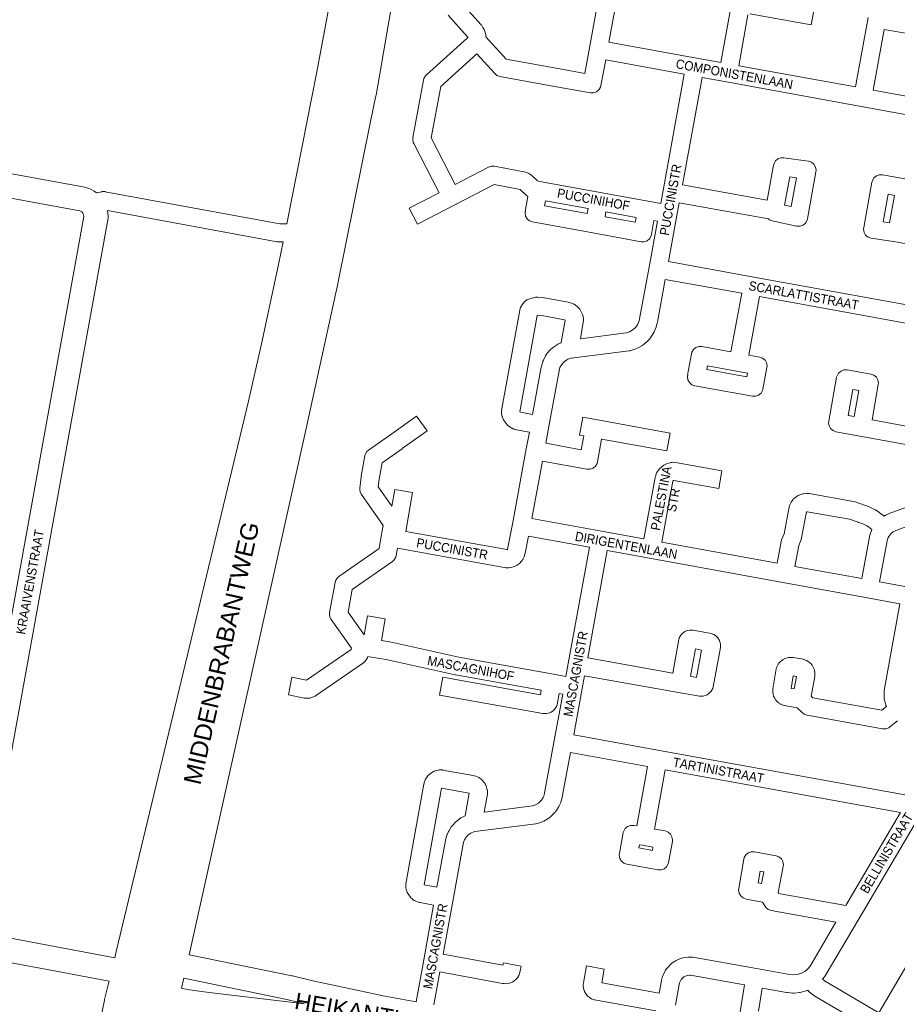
# Model space of a CAD drawing. Header units: metres. Extents: x 123817 to 142006, y 393105 to 406084.
# Tile 100 of 138: x 132752 to 133479, y 399456 to 400272. Entities that reach past the tile are written whole.
import ezdxf
from ezdxf.enums import TextEntityAlignment as Align

# ---------------------------------------------------------------- set-up
doc = ezdxf.new("R2010")
doc.units = ezdxf.units.M
doc.header["$MEASUREMENT"] = 0
doc.styles.add('Style-Arial', font='arial.ttf')
doc.styles.add('Style-arial_old', font='arial_old.shx')

msp = doc.modelspace()

# ---------------------------------------------------------------- linework, layer by layer
at = {"color": 2, "linetype": 'Continuous', "lineweight": 0, "flags": 128}
for points in [[(133050.51, 401028.83), (133050.48, 401027.27), (133045.14, 400968.35), (133045.08, 400967.34), (133044.67, 400949.35), (133044.73, 400949.35), (133044.67, 400949.01), (133044.73, 400947.61), (133048.04, 400912.25), (133048.15, 400911.36), (133060.69, 400830.36), (133064.11, 400791.58), (133064.83, 400772.5), (133063.84, 400723.27), (133061.78, 400655.69), (133043.06, 400520.06), (133034.39, 400462.36), (133034.34, 400462.04), (133022.84, 400372.68), (133014.84, 400319.29), (132998.1, 400228.83), (132973.03, 400102.95)], [(133072.66, 400357.57), (133047.07, 400209.65), (133046.95, 400209.04), (133042.33, 400187.7), (133015.71, 400054.79), (133015.65, 400054.52), (132989.02, 399933.21), (132989.01, 399933.17), (132892.17, 399496.91)], [(132970.01, 400087.87), (132966.25, 400069.07), (132952.71, 400005.94), (132941.34, 399955.8), (132831.71, 399499.59), (132830.5, 399494.54)], [(132885.78, 399469.15), (132887.72, 399477.41)], [(132825.79, 399475.08), (132825.05, 399472.01)]]:
    msp.add_lwpolyline(points, dxfattribs=at)
at = {"color": 9, "linetype": 'Continuous', "lineweight": 0, "flags": 128}
for points in [[(133118.92, 400284.76), (133134.12, 400267.88), (133134.29, 400267.68), (133134.64, 400267.24), (133135.67, 400265.81), (133136.61, 400264.04), (133137.49, 400261.67), (133137.5, 400261.63), (133137.9, 400259.95), (133138.05, 400258.69), (133138.1, 400257.87), (133154.84, 400239.37), (133199.38, 400231.3), (133220.04, 400227.56), (133223.95, 400248.82), (133237.85, 400324.98)], [(133253.95, 400329.66), (133240.05, 400253.51), (133312.52, 400240.35), (133312.52, 400240.35), (133312.52, 400240.35), (133332.87, 400236.65), (133340.49, 400279.23)], [(133080.21, 399458.06), (133086.54, 399492.86), (133094.78, 399538.12), (133083.5, 399540.22), (133082.72, 399540.4), (133081.28, 399540.83), (133079.96, 399541.37), (133078.91, 399541.92), (133078.64, 399542.07), (133077.84, 399542.61), (133076.9, 399543.32), (133075.7, 399544.46), (133075.55, 399544.65), (133074.09, 399546.51), (133072.95, 399548.57), (133072.89, 399548.72), (133072.13, 399550.96), (133071.76, 399552.82), (133071.67, 399554), (133071.65, 399554.55), (133071.88, 399555.87), (133071.77, 399555.88), (133086.66, 399638.33), (133086.86, 399639.15), (133087.3, 399640.63), (133087.44, 399641.04), (133088.17, 399642.53), (133089.45, 399644.51), (133090.01, 399645.28), (133091.15, 399646.38), (133093.01, 399647.82), (133093.87, 399648.4), (133095.23, 399649.02), (133097.46, 399649.77), (133098.55, 399650.05), (133099.32, 399650.14), (133100.5, 399650.22), (133102.33, 399650.13), (133102.37, 399650.12), (133127.55, 399645.55), (133128.38, 399645.35), (133129.84, 399644.91), (133131.19, 399644.36), (133132.24, 399643.8), (133132.47, 399643.67), (133133.78, 399642.71), (133135.52, 399641.13), (133136.21, 399640.41), (133136.75, 399639.68), (133137.4, 399638.68), (133138.15, 399637.16), (133138.22, 399636.98), (133138.97, 399634.74), (133139.34, 399632.88), (133139.42, 399631.7), (133139.44, 399631.18), (133139.4, 399630.44), (133139.28, 399629.26), (133139.19, 399628.63), (133136.7, 399615.26), (133176.77, 399620.32), (133179.21, 399621.13), (133181.6, 399622.49), (133182.31, 399623.05), (133184.2, 399625.04), (133185.66, 399627.37), (133186.09, 399628.37), (133186.45, 399629.47), (133194.76, 399674.69), (133201.74, 399712.98), (133198.75, 399713.52), (133197.08, 399704.56), (133196.76, 399703.37), (133195.45, 399701.11), (133195.22, 399700.85), (133194, 399699.52), (133192.24, 399698.11), (133190.08, 399697.28), (133188.32, 399696.89), (133188.02, 399696.83), (133185.42, 399696.83), (133185.39, 399696.84), (133099.74, 399712.25), (133102.4, 399727.01), (133183.3, 399712.46), (133183.99, 399716.18), (133112.93, 399729.02), (133112.65, 399729.07), (133055.47, 399741.62), (133041.55, 399744.04), (133041.55, 399744.04), (133040.32, 399744.26), (133039.91, 399743.22), (133038.67, 399741.12), (133038.31, 399740.72), (133036.93, 399739.3), (133035.79, 399738.33), (132996.96, 399711.73), (132996.47, 399711.42), (132995.66, 399711.02), (132993.85, 399710.25), (132992.21, 399709.76), (132990.97, 399709.65), (132989, 399709.63), (132987.64, 399709.75), (132987.53, 399709.77), (132974.4, 399712.3), (132977.24, 399727.03), (132989.34, 399724.69), (133026.44, 399750.11), (133026.61, 399751.09), (133009.76, 399774.96), (133008.83, 399776.72), (133008.38, 399779.29), (133008.63, 399780.67), (133008.51, 399780.64), (133013.09, 399805.62), (133013.42, 399806.83), (133014.72, 399809.09), (133016.18, 399810.42), (133049.53, 399833.63), (133051.35, 399843.92), (133052.94, 399852.88), (133034.9, 399878.6), (133033.99, 399880.34), (133033.54, 399882.91), (133033.71, 399883.85), (133033.6, 399883.82), (133034.76, 399893.28), (133034.82, 399893.68), (133037.81, 399910.54), (133038.15, 399911.79), (133039.45, 399914.04), (133040.9, 399915.37), (133060.05, 399928.75), (133080.53, 399943.48), (133089.29, 399931.31), (133068.76, 399916.54), (133068.68, 399916.48), (133052.04, 399904.85), (133049.62, 399891.25), (133048.84, 399884.85), (133060.09, 399868.8), (133062.52, 399882.79), (133077.3, 399880.23), (133071.69, 399847.9), (133155.38, 399832.79), (133155.94, 399832.78), (133155.96, 399832.8), (133156.07, 399833.15), (133160.06, 399854.03), (133171.52, 399916.28), (133171.52, 399916.28), (133171.52, 399916.28), (133174.09, 399930.21), (133163.46, 399932.1), (133162.38, 399932.38), (133161.16, 399932.79), (133159.8, 399933.4), (133159.58, 399933.54), (133157.4, 399934.9), (133155.65, 399936.41), (133153.98, 399938.37), (133153.95, 399938.4), (133152.77, 399940.35), (133151.78, 399942.73), (133151.66, 399943.04), (133151.31, 399944.39), (133151.1, 399945.67), (133151, 399946.88), (133151.24, 399948.21), (133151.12, 399948.21), (133166.12, 400031.42), (133166.46, 400032.66), (133166.84, 400033.54), (133167.6, 400035), (133168.51, 400036.37), (133168.82, 400036.72), (133170.46, 400038.45), (133172.15, 400039.78), (133173.72, 400040.46), (133178.35, 400041.86), (133179.22, 400042.07), (133181.25, 400042.15), (133186.1, 400041.68), (133186.68, 400041.6), (133186.71, 400041.6), (133206.34, 400038.05), (133207.41, 400037.77), (133209.74, 400036.99), (133211.09, 400036.38), (133211.36, 400036.22), (133212.4, 400035.55), (133213.8, 400034.4), (133215.52, 400032.62), (133215.85, 400032.25), (133216.88, 400030.64), (133217.94, 400028.4), (133218.21, 400027.75), (133218.61, 400026.09), (133218.91, 400023.63), (133218.96, 400022.73), (133218.84, 400021.41), (133216.36, 400007.53), (133254.34, 400012.43), (133256.97, 400013.29), (133259.38, 400014.63), (133261.63, 400016.52), (133262.31, 400017.28), (133263.94, 400019.72), (133265.05, 400022.39), (133265.49, 400024.17), (133273.29, 400066.94), (133280.25, 400105.05), (133277.34, 400105.58), (133275.39, 400094.16), (133275.05, 400092.85), (133273.74, 400090.6), (133271.75, 400088.92), (133269.3, 400088.03), (133266.7, 400088.03), (133266.64, 400088.04), (133226.84, 400095.35), (133176.71, 400104.55), (133174.31, 400105.43), (133172.31, 400107.1), (133171.01, 400109.36), (133170.56, 400111.92), (133170.81, 400113.34), (133170.68, 400113.25), (133172.88, 400125.51), (133171.43, 400126.61), (133166.51, 400131.39), (133144.92, 400135.39), (133112.79, 400118.83), (133112.79, 400118.83), (133081.45, 400102.68), (133074.58, 400116.01), (133099.26, 400128.73), (133078.28, 400169.55), (133077.9, 400170.41), (133077.45, 400172.98), (133077.69, 400174.37), (133077.57, 400174.35), (133086.44, 400222.11), (133086.77, 400223.3), (133088.07, 400225.56), (133088.79, 400226.31), (133122.5, 400256.74), (133122.99, 400257.35), (133123.01, 400257.56), (133122.9, 400257.88), (133122.7, 400258.15), (133106.8, 400275.79)], [(133355.18, 400276.18), (133347.63, 400233.96), (133444.32, 400216.38)], [(133410.29, 400282.61), (133407.61, 400267.85), (133356.73, 400277.06)], [(133444.32, 400216.38), (133454.78, 400274.01)], [(133589.34, 400190.06), (133562.79, 400194.83), (133459.07, 400213.69), (133468.21, 400264.01), (133567.21, 400246.92), (133569.78, 400246.93), (133570.81, 400247.3), (133571.07, 400247.14), (133571.82, 400246.76), (133574.4, 400245.63), (133576.04, 400245.13), (133598.85, 400240.92), (133592.72, 400208.16), (133592.72, 400208.16), (133592.72, 400208.16), (133589.34, 400190.06)], [(133282.94, 400119.8), (133272.57, 400121.7), (133272.57, 400121.7), (133232.85, 400128.95), (133232.85, 400128.95), (133182.78, 400138.09), (133182.78, 400138.09), (133180.76, 400138.46), (133176.33, 400142.76), (133175.24, 400143.64), (133173.58, 400144.73), (133173.2, 400144.97), (133170.82, 400145.85), (133145.13, 400150.61), (133145.06, 400150.62), (133142.46, 400150.62), (133140.32, 400149.9), (133112.59, 400135.61), (133092.79, 400174.13), (133100.73, 400216.87), (133130.58, 400243.82), (133145.44, 400227.42), (133147.25, 400225.95), (133149.66, 400225.07), (133196.71, 400216.54), (133196.71, 400216.54), (133224.73, 400211.47), (133224.76, 400211.46), (133227.37, 400211.46), (133229.82, 400212.35), (133231.81, 400214.03), (133233.11, 400216.28), (133233.44, 400217.49), (133237.35, 400238.76), (133302.45, 400226.93), (133284.87, 400130.42), (133282.94, 400119.8)], [(133552.74, 400181.41), (133449.01, 400200.28), (133337.59, 400220.54), (133337.59, 400220.54), (133317.21, 400224.25), (133300.97, 400135.12), (133371.16, 400122.45), (133376.53, 400151.66), (133376.86, 400152.87), (133378.16, 400155.13), (133380.16, 400156.8), (133382.6, 400157.69), (133384.95, 400157.73), (133405.23, 400154.88), (133405.49, 400154.84), (133407.93, 400153.94), (133409.93, 400152.27), (133411.23, 400150.01), (133411.68, 400147.45), (133411.56, 400146.12), (133404.54, 400107.08), (133404.21, 400105.84), (133402.9, 400103.59), (133400.91, 400101.91), (133398.46, 400101.02), (133395.86, 400101.02), (133395.61, 400101.07), (133375.44, 400105.31), (133373.23, 400106.16), (133372.2, 400107.02), (133298.28, 400120.36), (133296.35, 400109.73), (133296.35, 400109.73), (133296.35, 400109.73), (133289.4, 400071.63), (133360.15, 400058.77), (133360.15, 400058.77), (133525, 400028.8)], [(133391.15, 400117.34), (133385.68, 400118.49), (133389.98, 400141.88), (133395.42, 400141.11), (133391.15, 400117.34)], [(133533.95, 400077.71), (133477.42, 400087.87), (133457.42, 400090.97), (133457.26, 400091), (133454.82, 400091.89), (133452.82, 400093.56), (133451.52, 400095.82), (133451.07, 400098.39), (133451.19, 400099.73), (133458.05, 400137.47), (133458.39, 400138.69), (133459.69, 400140.95), (133461.68, 400142.62), (133464.13, 400143.51), (133466.74, 400143.51), (133466.76, 400143.51), (133486.84, 400139.9)], [(132815.3, 400128.71), (132819.91, 400129.57), (132819.99, 400129.59), (132822.6, 400129.59), (132822.66, 400129.57), (132967.26, 400102.87), (132972.73, 400102.87), (132973.03, 400102.95)], [(133222.12, 400111.47), (133186.76, 400117.95), (133187.49, 400121.98), (133222.83, 400115.53), (133222.12, 400111.47)], [(133472.6, 400103.8), (133467.32, 400104.62), (133471.47, 400127.42), (133476.78, 400126.47), (133472.6, 400103.8)], [(132970.01, 400087.87), (132966.57, 400087.87), (132965.27, 400087.98), (132965.21, 400087.99), (132824.41, 400114)], [(133261.88, 400104.17), (133236.87, 400108.76), (133237.58, 400112.84), (133262.58, 400108.27), (133261.88, 400104.17)], [(133522.3, 400014.05), (133364.84, 400042.67), (133355.95, 399994.14), (133365.02, 399992.48), (133367.42, 399991.6), (133369.42, 399989.92), (133370.72, 399987.67), (133371.17, 399985.1), (133371.05, 399983.73), (133367.74, 399965.97), (133367.41, 399964.77), (133366.11, 399962.52), (133364.12, 399960.84), (133361.67, 399959.95), (133359.06, 399959.95), (133359.02, 399959.96), (133311.27, 399968.68), (133308.87, 399969.56), (133306.87, 399971.24), (133305.57, 399973.49), (133305.12, 399976.06), (133305.37, 399977.48), (133305.24, 399977.38), (133308.43, 399995.17), (133308.76, 399996.41), (133310.06, 399998.67), (133312.06, 400000.34), (133314.51, 400001.23), (133317.11, 400001.23), (133317.16, 400001.23), (133341.19, 399996.84), (133350.08, 400045.36), (133286.71, 400056.88), (133280.21, 400021.26), (133280.11, 400020.82), (133279.48, 400018.24), (133279.24, 400017.46), (133279.11, 400017.13), (133277.5, 400013.27), (133276.82, 400012.01), (133274.5, 400008.52), (133274, 400007.86), (133273.84, 400007.67), (133272.44, 400006.11), (133271.68, 400005.37), (133268.46, 400002.67), (133267.4, 400001.93), (133267.29, 400001.87), (133263.62, 399999.83), (133262.31, 399999.26), (133258.33, 399997.96), (133257.3, 399997.7), (133256.96, 399997.65), (133208.76, 399991.43), (133206.08, 399990.61), (133205.3, 399990.24), (133202.92, 399988.63), (133202.28, 399988.04), (133200.61, 399985.95), (133199.47, 399983.72), (133198.7, 399981.05), (133190.21, 399934.91), (133190.21, 399934.91), (133190.21, 399934.91), (133187.64, 399920.97), (133217.1, 399915.63), (133219.21, 399927.13), (133215.74, 399927.76), (133218.41, 399942.52), (133229.29, 399940.56), (133229.29, 399940.56), (133290.78, 399929.43), (133288.11, 399914.67), (133233.97, 399924.46), (133230.5, 399905.56), (133230.17, 399904.35), (133228.87, 399902.1), (133226.87, 399900.42), (133224.42, 399899.53), (133221.82, 399899.53), (133221.78, 399899.54), (133184.92, 399906.21), (133176.17, 399858.68), (133233.99, 399848.13), (133269.03, 399841.75), (133278.38, 399892.49), (133278.53, 399893.13), (133278.87, 399894.38), (133279.06, 399894.95), (133279.28, 399895.5), (133279.81, 399896.65), (133280.38, 399897.68), (133281.08, 399898.74), (133281.59, 399899.42), (133282.22, 399900.09), (133284.08, 399901.82), (133285.44, 399902.82), (133285.5, 399902.86), (133286.61, 399903.48), (133288.24, 399904.16), (133290.68, 399904.86), (133291.43, 399905.03), (133292.42, 399905.14), (133293.69, 399905.19), (133295.3, 399905.08), (133295.32, 399905.08), (133333.7, 399898.22), (133331.06, 399883.46), (133293.72, 399890.13), (133293.45, 399890.05), (133293.17, 399889.78), (133293.07, 399889.45), (133283.79, 399839.06), (133379.49, 399821.64)], [(133176.8, 399944.96), (133166.73, 399946.76), (133166.33, 399947.01), (133166.18, 399947.18), (133180.54, 400026.85), (133181.28, 400027.08), (133184.35, 400026.78), (133203.13, 400023.39), (133203.81, 400023.16), (133203.85, 400023.12), (133203.86, 400023.08), (133203.88, 400022.94), (133200.6, 400004.57), (133200.13, 400004.39), (133198.33, 400003.53), (133197.81, 400003.26), (133197.35, 400002.97), (133194.04, 400000.73), (133193.16, 400000.03), (133191.69, 399998.67), (133191.04, 399997.98), (133190.93, 399997.85), (133188.43, 399994.74), (133187.61, 399993.48), (133185.79, 399989.93), (133185.41, 399989.06), (133185.25, 399988.56), (133184.18, 399984.83), (133184.02, 399984.12), (133176.8, 399944.96)], [(133354.36, 399976.06), (133321.32, 399982.09), (133321.86, 399985.12), (133345.87, 399980.73), (133354.92, 399979.08), (133354.36, 399976.06)], [(133504.56, 399916.6), (133448.04, 399926.94), (133448.04, 399926.94), (133448.04, 399926.94), (133428.19, 399930.58), (133425.8, 399931.46), (133423.8, 399933.14), (133422.5, 399935.39), (133422.05, 399937.96), (133422.17, 399939.29), (133428.76, 399975.71), (133429.09, 399976.94), (133430.39, 399979.19), (133432.39, 399980.87), (133434.84, 399981.76), (133437.43, 399981.76), (133457.21, 399978.29), (133457.22, 399978.29), (133459.67, 399977.4), (133461.67, 399975.73), (133462.97, 399973.47), (133463.42, 399970.91), (133463.3, 399969.59), (133458.09, 399940.35), (133507.25, 399931.36)], [(133443.33, 399943.05), (133438.26, 399943.98), (133442.19, 399965.7), (133447.22, 399964.82), (133443.33, 399943.05)], [(133379.49, 399821.64), (133382.78, 399839.63), (133383.11, 399840.84), (133383.2, 399841.06), (133385.17, 399846), (133389.32, 399868.04), (133389.64, 399869.22), (133389.73, 399869.47), (133390.19, 399870.59), (133391.09, 399872.21), (133392.51, 399874.15), (133392.82, 399874.54), (133394.02, 399875.69), (133395.25, 399876.63), (133396.05, 399877.16), (133396.91, 399877.58), (133399.23, 399878.55), (133400.82, 399879.02), (133401.53, 399879.11), (133404.04, 399879.31), (133405.92, 399879.22), (133442.8, 399872.78), (133442.81, 399872.78), (133444.14, 399872.42), (133451.75, 399869.56), (133455.17, 399868.45), (133456.15, 399868.06), (133460.64, 399865.87), (133461.11, 399865.62), (133461.43, 399865.43), (133463.53, 399864.08), (133464.04, 399863.71), (133468.14, 399860.55), (133468.78, 399860.97), (133469.14, 399861.18), (133469.42, 399861.34), (133471.23, 399862.29), (133472.17, 399862.69), (133489.79, 399869.03)], [(133449.54, 399808.89), (133394.25, 399818.95), (133397.4, 399836.19), (133399.37, 399841.1), (133399.45, 399841.32), (133399.78, 399842.5), (133403.86, 399864.23), (133403.91, 399864.25), (133404.28, 399864.28), (133439.53, 399858.13), (133446.64, 399855.45), (133446.97, 399855.34), (133450.06, 399854.34), (133453.67, 399852.58), (133455.13, 399851.64), (133458.06, 399849.38), (133457.73, 399848.67), (133456.26, 399844.85), (133456.22, 399844.72), (133455.89, 399843.51), (133449.54, 399808.89)], [(133495.51, 399855.15), (133477.72, 399848.75), (133476.68, 399848.21), (133475.72, 399847.58), (133473.73, 399845.83), (133472, 399843.6), (133471.53, 399842.77), (133470.51, 399840.12), (133464.29, 399806.2), (133491.32, 399801.28)], [(133204.43, 399727.74), (133206.35, 399738.28), (133206.35, 399738.28), (133206.35, 399738.28), (133223.93, 399834.72), (133173.4, 399843.93), (133170.72, 399829.87), (133170.48, 399828.95), (133169.89, 399827.14), (133169.81, 399826.91), (133169.25, 399825.72), (133168.64, 399824.66), (133167.89, 399823.59), (133167.54, 399823.2), (133165.84, 399821.44), (133164.2, 399820.16), (133163.88, 399819.99), (133161.71, 399818.87), (133159.99, 399818.24), (133158.79, 399817.96), (133158.39, 399817.88), (133156.98, 399817.77), (133154.54, 399817.8), (133153.35, 399817.92), (133153.32, 399817.92), (133064.81, 399833.9), (133063.76, 399827.95), (133063.42, 399826.69), (133062.12, 399824.44), (133060.66, 399823.1), (133027.29, 399799.88), (133023.83, 399781.03), (133037.1, 399762.23), (133039.84, 399778.01), (133054.62, 399775.44), (133051.51, 399757.53), (133058.21, 399756.37), (133058.22, 399756.37), (133058.53, 399756.31), (133115.73, 399743.75), (133194.08, 399729.6), (133204.43, 399727.74)], [(133489.86, 399628.61), (133282.07, 399666.41), (133210.86, 399679.37), (133217.84, 399717.68), (133219.77, 399728.24), (133297.68, 399714.34), (133297.69, 399714.33), (133297.69, 399714.33), (133315.06, 399711.28), (133317.66, 399711.28), (133318.28, 399711.42), (133319.78, 399711.82), (133321.6, 399712.57), (133323.37, 399713.98), (133324.59, 399715.3), (133324.82, 399715.57), (133326.12, 399717.82), (133326.45, 399719.03), (133332.46, 399751.66), (133332.58, 399753.02), (133332.41, 399754.61), (133332.02, 399756.38), (133331.74, 399757.35), (133330.44, 399759.61), (133329.77, 399760.31), (133328.43, 399761.54), (133327.11, 399762.51), (133324.69, 399763.39), (133309.74, 399766.09), (133309.71, 399766.1), (133307.1, 399766.1), (133306.77, 399766.03), (133305.02, 399765.64), (133302.9, 399764.82), (133301.13, 399763.4), (133299.91, 399762.07), (133299.69, 399761.82), (133298.38, 399759.56), (133298.05, 399758.34), (133292.96, 399730.42), (133222.46, 399743), (133238.68, 399832.03), (133273.71, 399825.65), (133273.71, 399825.65), (133384.18, 399805.54), (133454.22, 399792.79), (133454.22, 399792.79), (133454.22, 399792.79), (133481.26, 399787.87), (133468.16, 399715.9), (133468.28, 399715.89), (133468.04, 399714.56), (133468.04, 399714.42), (133468.12, 399710.43), (133468.29, 399708.94), (133469.16, 399705.04), (133469.43, 399704.1), (133469.63, 399703.62), (133470.05, 399702.67), (133466.2, 399699.68), (133409.07, 399709.97), (133407.68, 399711.27), (133410.64, 399727.52), (133410.76, 399728.83), (133410.77, 399730.59), (133410.77, 399730.62), (133410.32, 399733.19), (133410.32, 399733.19), (133409.71, 399734.84), (133408.41, 399737.09), (133408.39, 399737.12), (133407.25, 399738.47), (133405.28, 399740.11), (133405.21, 399740.15), (133403.68, 399741.01), (133401.3, 399741.86), (133401.26, 399741.87), (133392.81, 399743.31), (133391.44, 399743.42), (133389.7, 399743.39), (133388.51, 399743.28), (133387.15, 399742.91), (133385.53, 399742.29), (133384.44, 399741.78), (133383.29, 399740.96), (133381.98, 399739.83), (133381.13, 399738.97), (133380.33, 399737.81), (133379.49, 399736.3), (133378.98, 399735.2), (133378.63, 399733.87), (133375.87, 399717.34), (133375.98, 399717.34), (133375.77, 399716.1), (133375.84, 399715.06), (133376.14, 399712.94), (133376.52, 399711.42), (133377.26, 399709.93), (133378.41, 399708.12), (133378.98, 399707.36), (133380.69, 399705.86), (133382.5, 399704.7), (133382.78, 399704.53), (133385.15, 399703.66), (133396.04, 399701.63), (133400.42, 399697.51), (133401.81, 399696.49), (133404.23, 399695.6), (133466.83, 399684.32), (133466.86, 399684.32), (133469.47, 399684.32), (133471.91, 399685.21), (133472.77, 399685.78), (133479.21, 399690.79)], [(133312.65, 399726.93), (133307.73, 399727.8), (133311.86, 399750.47), (133316.82, 399749.57), (133312.65, 399726.93)], [(133393.54, 399717.35), (133391.15, 399717.8), (133392.87, 399728.08), (133395.42, 399727.65), (133393.54, 399717.35)], [(133279.05, 399450.35), (133228.16, 399459.5), (133225.74, 399460.39), (133225.72, 399460.4), (133224.21, 399461.27), (133222.23, 399462.94), (133222.22, 399462.96), (133221.1, 399464.29), (133219.82, 399466.53), (133219.81, 399466.56), (133219.22, 399468.2), (133218.78, 399470.73), (133218.79, 399470.77), (133218.78, 399470.77), (133218.79, 399472.51), (133218.91, 399473.81), (133221.46, 399487.82), (133236.22, 399485.13), (133234.13, 399473.67), (133281.68, 399465.12), (133283.5, 399475.31), (133283.61, 399475.84), (133284.18, 399478.08), (133284.4, 399478.8), (133284.63, 399479.35), (133286.14, 399482.65), (133286.74, 399483.73), (133287.76, 399485.24), (133288.23, 399485.86), (133288.53, 399486.2), (133291.03, 399488.83), (133291.95, 399489.65), (133293.4, 399490.75), (133294.09, 399491.21), (133295.65, 399492.14), (133295.73, 399492.19), (133296.76, 399492.68), (133300.14, 399493.99), (133301.56, 399494.39), (133301.73, 399494.42), (133305.32, 399494.96), (133306.55, 399495.05), (133308.37, 399495.02), (133309.56, 399494.91), (133309.59, 399494.91), (133362.26, 399485.46), (133362.26, 399485.46), (133362.27, 399485.46), (133389.66, 399480.49), (133392.99, 399480.2), (133395.98, 399480.48), (133399.03, 399481.35), (133400.14, 399481.83), (133402.57, 399483.28), (133403.66, 399484.13), (133404.63, 399485.04), (133406.71, 399487.61), (133428.16, 399523.95), (133374.41, 399533.69), (133372, 399534.58), (133370.01, 399536.25), (133369.18, 399537.45), (133367.43, 399540.62), (133353.67, 399543.16), (133351.29, 399544.04), (133349.29, 399545.72), (133347.99, 399547.97), (133347.54, 399550.54), (133347.65, 399551.83), (133351.91, 399576.25), (133352.25, 399577.52), (133353.55, 399579.78), (133355.54, 399581.45), (133357.99, 399582.34), (133360.6, 399582.34), (133360.63, 399582.34), (133378.55, 399579.09), (133380.97, 399578.21), (133382.96, 399576.53), (133384.26, 399574.28), (133384.72, 399571.71), (133384.57, 399570.22), (133380.18, 399548.57), (133380.6, 399547.82), (133436.29, 399537.72), (133481.74, 399614.84), (133286.77, 399650.31), (133277.84, 399601.13), (133286.58, 399599.58), (133289.02, 399598.69), (133291.01, 399597.02), (133292.32, 399594.76), (133292.77, 399592.2), (133292.65, 399590.87), (133289.51, 399573.47), (133289.17, 399572.23), (133287.87, 399569.98), (133285.88, 399568.3), (133283.43, 399567.41), (133280.82, 399567.41), (133280.8, 399567.42), (133254.79, 399572.08), (133252.37, 399572.96), (133250.37, 399574.64), (133249.07, 399576.89), (133248.62, 399579.46), (133248.87, 399580.92), (133248.74, 399580.82), (133251.96, 399598.17), (133252.28, 399599.37), (133253.58, 399601.62), (133255.58, 399603.3), (133258.03, 399604.19), (133260.63, 399604.19), (133260.64, 399604.19), (133263.07, 399603.76), (133272.01, 399653), (133208.16, 399664.62), (133201.12, 399626.28), (133200.87, 399625.32), (133200.25, 399623.4), (133200.16, 399623.14), (133199.99, 399622.7), (133199.18, 399620.85), (133198.66, 399619.86), (133196.51, 399616.44), (133195.9, 399615.61), (133195.6, 399615.27), (133192.82, 399612.33), (133192, 399611.59), (133190.41, 399610.34), (133189.53, 399609.74), (133189.49, 399609.72), (133185.97, 399607.72), (133184.62, 399607.12), (133180.78, 399605.85), (133179.73, 399605.59), (133179.37, 399605.53), (133128.94, 399599.16), (133128.07, 399598.92), (133125.57, 399597.79), (133123.5, 399596.3), (133121.75, 399594.43), (133120.31, 399592.1), (133119.93, 399591.22), (133119.2, 399588.56), (133110.87, 399542.79), (133102.64, 399497.53), (133152.23, 399488.32), (133152.64, 399490.37), (133167.35, 399487.43), (133166.29, 399482.18), (133165.99, 399481.08), (133165.4, 399479.84), (133164.52, 399478.34), (133163.8, 399477.33), (133162.83, 399476.36), (133161.49, 399475.26), (133160.47, 399474.55), (133159.22, 399473.98), (133157.59, 399473.4), (133156.38, 399473.08), (133155.01, 399472.97), (133153.27, 399472.99), (133152.04, 399473.1), (133151.97, 399473.11), (133099.95, 399482.77), (133094.98, 399455.44)], [(133463.67, 399448.8), (133418.66, 399475.33), (133417.09, 399476.6), (133418.72, 399478.6), (133419.34, 399479.51), (133446.55, 399525.6), (133446.55, 399525.6), (133446.55, 399525.6), (133500.12, 399616.49), (133526.18, 399660.67), (133572.29, 399633.38), (133547.23, 399590.74), (133463.67, 399448.8)], [(133097.46, 399552.88), (133086.82, 399554.85), (133101.32, 399635.07), (133124.35, 399630.89), (133120.85, 399612.11), (133118.72, 399611.15), (133118.06, 399610.81), (133117.44, 399610.41), (133114.15, 399608.06), (133113.04, 399607.08), (133110.28, 399604.12), (133110.02, 399603.82), (133109.38, 399602.95), (133107.26, 399599.51), (133106.74, 399598.52), (133105.95, 399596.66), (133105.79, 399596.27), (133105.61, 399595.69), (133104.65, 399592.22), (133104.51, 399591.57), (133097.46, 399552.88)], [(133276.08, 399583.5), (133264.86, 399585.51), (133265.35, 399588.12), (133267.8, 399587.68), (133276.55, 399586.13), (133276.08, 399583.5)], [(133366.4, 399556.07), (133363.7, 399556.57), (133365.39, 399566.23), (133368.35, 399565.7), (133366.4, 399556.07)], [(133348.85, 399449.67), (133352.38, 399471.99), (133307.54, 399480.03), (133306.96, 399480.04), (133304.81, 399479.71), (133302.78, 399478.93), (133302.11, 399478.53), (133301.49, 399478.06), (133299.84, 399476.32), (133299.52, 399475.85), (133298.55, 399473.73), (133298.22, 399472.41), (133295.13, 399455.09)], [(133458.23, 399434.6), (133410.57, 399462.68), (133409.65, 399463.32), (133406.25, 399466.07), (133405.5, 399466.77), (133404.81, 399467.5), (133404.6, 399467.41), (133403.63, 399467.06), (133399.42, 399465.86), (133398.67, 399465.69), (133398.08, 399465.61), (133393.72, 399465.2), (133392.35, 399465.19), (133388, 399465.58), (133387.35, 399465.66), (133387.32, 399465.67), (133367.14, 399469.33), (133364.12, 399450.23)]]:
    msp.add_lwpolyline(points, dxfattribs=at)
at = {"color": 40, "linetype": 'Continuous', "lineweight": 0, "flags": 128}
for points in [[(132544.08, 400160.42), (132721.42, 400128.28), (132801.51, 400113.7), (132801.61, 400113.66), (132803.12, 400112.83), (132804.1, 400111.72), (132804.68, 400110.66), (132804.69, 400110.61), (132804.98, 400108.92), (132697.94, 399519.2), (132609.24, 399535.51), (132609.21, 399535.51), (132436.45, 399566.9)], [(132729.7, 400147.1), (132805.83, 400133.24), (132807.27, 400132.86), (132808.91, 400132.3), (132810.49, 400131.6), (132813.52, 400129.94), (132813.7, 400129.84), (132814.96, 400128.98), (132815.3, 400128.71)], [(132824.41, 400114), (132824.85, 400111.38), (132824.98, 400109.72), (132824.98, 400109.66), (132824.97, 400107.93), (132824.81, 400106.21), (132717.61, 399515.56), (132830.5, 399494.54)], [(132825.79, 399475.08), (132777.4, 399484.09), (132711.58, 399496.34)], [(133080.21, 399458.06), (133053.05, 399462.85), (133019.46, 399469.97), (132994.71, 399475.23), (132977.75, 399479.4), (132977.36, 399479.49), (132892.17, 399496.91)], [(132887.72, 399477.41), (132973.16, 399459.94), (132987.88, 399456.31), (132908.63, 399465.58), (132890.5, 399468.17), (132885.78, 399469.15)]]:
    msp.add_lwpolyline(points, dxfattribs=at)
at = {"color": 1, "linetype": 'Continuous', "lineweight": 0, "flags": 128}
msp.add_lwpolyline([(132736.01, 398938.66), (132748.91, 399043.86), (132748.96, 399044.25), (132752.7, 399069.28), (132756.42, 399097.91), (132756.45, 399098.15), (132767.44, 399173.27), (132767.47, 399173.52), (132784.16, 399275.89), (132784.26, 399276.45), (132797.83, 399343.6), (132797.85, 399343.69), (132821.97, 399459.32), (132822.08, 399459.8), (132825.05, 399472.01)], dxfattribs=at)

# ---------------------------------------------------------------- texts
at = {"color": 8, "style": 'Style-Arial', "width": 0.909091}
for s, rotation, p in [('COMPONISTENLAAN', 349.71811, (133344.05, 400227.05)), ('PUCCINISTR', 79.67423, (133291.11, 400122.84)), ('PUCCINIHOF', 349.65262, (133227.29, 400123.12)), ('SCARLATTISTRAAT', 349.6966, (133401.48, 400043.63)), ('PALESTINA', 79.35642, (133283.33, 399875.34)), ('STR', 79.35642, (133293.46, 399873.89)), ('KRAAIVENSTRAAT', 79.69353, (132760.26, 399806)), ('DIRIGENTENLAAN', 349.68167, (133254.36, 399836.38)), ('PUCCINISTR', 349.94526, (133110.15, 399833.52)), ('MASCAGNISTR', 79.67138, (133212.44, 399729.83)), ('MASCAGNIHOF', 349.41316, (133125.56, 399734.36)), ('TARTINISTRAAT', 349.68834, (133330.87, 399649.91)), ('BELLINISTRAAT', 59.46351, (133470.1, 399581.26)), ('MASCAGNISTR', 79.6921, (133096.2, 399504.06))]:
    msp.add_text(s, height=7.7, rotation=rotation, dxfattribs=at).set_placement(p, align=Align.MIDDLE_CENTER)
for s, height, rotation, style, p in [('MIDDENBRABANTWEG', 14.4, 77.24376, 'Style-arial_old', (132918.94, 399747.05)), ('HEIKANTLAAN', 13.6, 350.05962, 'Style-Arial', (133044.93, 399447.64))]:
    msp.add_text(s, height=height, rotation=rotation, dxfattribs=dict(style=style)).set_placement(p, align=Align.MIDDLE_CENTER)

doc.saveas('drawing.dxf')
